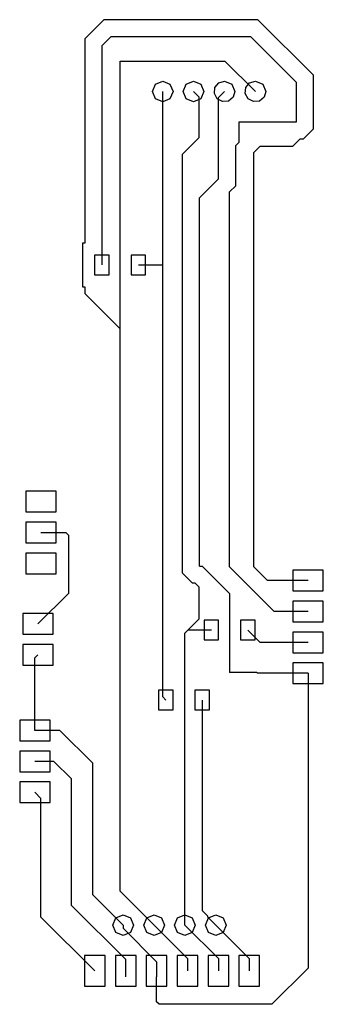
# Model space of a CAD drawing. Extents: x 0.6 to 25.5, y 0.9 to 81.8.
import ezdxf

# ---------------------------------------------------------------- set-up
doc = ezdxf.new("R2010")
doc.units = 0

msp = doc.modelspace()

# ---------------------------------------------------------------- linework, layer by layer
at = {"layer": 'Layer 1', "color": 7}
for points in [[(7.5038, 81.849), (5.9331, 80.2783)], [(20.1644, 81.849), (7.5038, 81.849)], [(24.7351, 77.2783), (20.1644, 81.849)], [(5.9331, 80.2783), (5.9331, 63.499)], [(8.0841, 80.448), (7.3341, 79.698)], [(19.5841, 80.448), (8.0841, 80.448)], [(23.3341, 76.698), (19.5841, 80.448)], [(7.3341, 79.698), (7.3341, 61.698)], [(8.8341, 56.448), (8.8341, 78.448)], [(8.8341, 78.448), (17.4541, 78.448)], [(17.4541, 78.448), (19.9541, 75.948)], [(24.7351, 72.8677), (24.7351, 77.2783)], [(13.1841, 75.948), (12.935141, 75.346959), (12.3341, 75.098), (11.733059, 75.346959), (11.4841, 75.948), (11.733059, 76.549041), (12.3341, 76.798), (12.935141, 76.549041), (13.1841, 75.948), (13.1841, 75.948)], [(15.724101, 75.948), (15.475142, 75.346959), (14.874101, 75.098), (14.27306, 75.346959), (14.024101, 75.948), (14.27306, 76.549041), (14.874101, 76.798), (15.475142, 76.549041), (15.724101, 75.948), (15.724101, 75.948)], [(18.264102, 75.948), (18.120851, 75.475765), (17.739383, 75.162702), (17.248275, 75.114332), (16.813061, 75.346959), (16.580434, 75.782173), (16.628804, 76.273281), (16.941867, 76.654749), (17.414102, 76.798), (18.015143, 76.549041), (18.264102, 75.948), (18.264102, 75.948)], [(20.804099, 75.948), (20.660848, 75.475765), (20.27938, 75.162702), (19.788272, 75.114332), (19.353058, 75.346959), (19.120431, 75.782173), (19.168801, 76.273281), (19.481864, 76.654749), (19.954099, 76.798), (20.55514, 76.549041), (20.804099, 75.948), (20.804099, 75.948)], [(23.3341, 73.448), (23.3341, 76.698)], [(12.3341, 61.698), (12.3341, 75.948)], [(15.3341, 75.488), (14.8741, 75.948)], [(15.3341, 72.1793), (15.3341, 75.488)], [(16.9331, 75.467), (17.4141, 75.948)], [(16.9331, 68.7783), (16.9331, 75.467)], [(18.6151, 71.7805), (18.6151, 73.448)], [(18.6151, 73.448), (23.3341, 73.448)], [(23.9144, 72.047), (24.7351, 72.8677)], [(13.9641, 70.8093), (15.3341, 72.1793)], [(23.0326, 71.448), (23.6316, 72.047)], [(23.6316, 72.047), (23.9144, 72.047)], [(18.3341, 71.4995), (18.6151, 71.7805)], [(18.3341, 68.198), (18.3341, 71.4995)], [(19.8341, 70.948), (20.3341, 71.448)], [(20.3341, 71.448), (23.0326, 71.448)], [(13.9641, 36.3677), (13.9641, 70.8093)], [(19.8341, 36.8803), (19.8341, 70.948)], [(15.3651, 67.2103), (16.9331, 68.7783)], [(17.8341, 67.698), (18.3341, 68.198)], [(15.3651, 36.948), (15.3651, 67.2103)], [(17.8341, 36.899), (17.8341, 67.698)], [(5.7331, 63.499), (5.7331, 59.897)], [(5.9331, 63.499), (5.7331, 63.499)], [(7.9341, 60.898), (7.9341, 62.498), (6.7341, 62.498), (6.7341, 60.898), (7.9341, 60.898)], [(10.9341, 60.898), (10.9341, 62.498), (9.7341, 62.498), (9.7341, 60.898), (10.9341, 60.898)], [(10.3341, 61.698), (12.3341, 61.698)], [(12.3341, 26.198), (12.3341, 61.698)], [(5.7331, 59.897), (5.9331, 59.897)], [(5.9331, 59.897), (5.9331, 59.349)], [(5.9331, 59.349), (8.8341, 56.448)], [(8.8341, 10.238), (8.8341, 56.448)], [(3.5841, 41.398), (3.5841, 43.098), (1.0841, 43.098), (1.0841, 41.398), (3.5841, 41.398)], [(3.5841, 38.858), (3.5841, 40.558), (1.0841, 40.558), (1.0841, 38.858), (3.5841, 38.858)], [(2.3341, 39.708), (4.3841, 39.708)], [(4.3841, 39.708), (4.5851, 39.507)], [(4.5851, 39.507), (4.5851, 34.699)], [(3.5841, 36.318), (3.5841, 38.018), (1.0841, 38.018), (1.0841, 36.318), (3.5841, 36.318)], [(15.3651, 36.948), (15.5841, 36.948)], [(15.5841, 36.948), (17.8341, 34.698)], [(21.5051, 33.228), (17.8341, 36.899)], [(20.9464, 35.768), (19.8341, 36.8803)], [(23.0341, 36.618), (23.0341, 34.918), (25.5341, 34.918), (25.5341, 36.618), (23.0341, 36.618)], [(14.7848, 35.547), (13.9641, 36.3677)], [(24.2841, 35.768), (20.9464, 35.768)], [(15.0038, 35.547), (14.7848, 35.547)], [(15.3341, 35.2167), (15.0038, 35.547)], [(15.3341, 32.618), (15.3341, 35.2167)], [(4.5851, 34.699), (2.0841, 32.198)], [(17.8341, 34.698), (17.8341, 28.198)], [(23.0341, 34.078), (23.0341, 32.378), (25.5341, 32.378), (25.5341, 34.078), (23.0341, 34.078)], [(24.2841, 33.228), (21.5051, 33.228)], [(3.3341, 31.348), (3.3341, 33.048), (0.8341, 33.048), (0.8341, 31.348), (3.3341, 31.348)], [(14.1641, 31.448), (15.3341, 32.618)], [(16.9341, 30.898), (16.9341, 32.498), (15.7341, 32.498), (15.7341, 30.898), (16.9341, 30.898)], [(19.9341, 30.898), (19.9341, 32.498), (18.7341, 32.498), (18.7341, 30.898), (19.9341, 30.898)], [(14.4141, 31.698), (14.1641, 31.448)], [(16.3341, 31.698), (14.4141, 31.698)], [(20.3441, 30.688), (19.3341, 31.698)], [(14.1641, 17.698), (14.1641, 31.448)], [(23.0341, 31.538), (23.0341, 29.838), (25.5341, 29.838), (25.5341, 31.538), (23.0341, 31.538)], [(3.3341, 28.808), (3.3341, 30.508), (0.8341, 30.508), (0.8341, 28.808), (3.3341, 28.808)], [(24.2841, 30.688), (20.3441, 30.688)], [(1.8341, 29.408), (2.0841, 29.658)], [(1.8341, 23.448), (1.8341, 29.408)], [(23.0341, 28.998), (23.0341, 27.298), (25.5341, 27.298), (25.5341, 28.998), (23.0341, 28.998)], [(20.0841, 28.198), (17.8341, 28.198)], [(20.1341, 28.148), (20.0841, 28.198)], [(24.2841, 28.148), (20.1341, 28.148)], [(24.2841, 28.148), (24.2841, 3.926)], [(13.1841, 25.148), (13.1841, 26.748), (11.9841, 26.748), (11.9841, 25.148), (13.1841, 25.148)], [(16.1841, 25.148), (16.1841, 26.748), (14.9841, 26.748), (14.9841, 25.148), (16.1841, 25.148)], [(12.5841, 25.948), (12.3341, 26.198)], [(15.5841, 25.948), (15.5841, 8.6457)], [(3.0841, 22.598), (3.0841, 24.298), (0.5841, 24.298), (0.5841, 22.598), (3.0841, 22.598)], [(3.8841, 23.448), (1.8341, 23.448)], [(6.5841, 20.748), (3.8841, 23.448)], [(3.0841, 20.058), (3.0841, 21.758), (0.5841, 21.758), (0.5841, 20.058), (3.0841, 20.058)], [(3.3961, 20.908), (1.8341, 20.908)], [(4.8351, 19.469), (3.3961, 20.908)], [(6.5841, 9.948), (6.5841, 20.748)], [(4.8351, 9.0793), (4.8351, 19.469)], [(3.0841, 17.518), (3.0841, 19.218), (0.5841, 19.218), (0.5841, 17.518), (3.0841, 17.518)], [(2.3341, 17.868), (1.8341, 18.368)], [(2.3341, 8.118), (2.3341, 17.868)], [(14.1641, 7.448), (14.1641, 17.698)], [(6.5841, 9.948), (9.0841, 7.448)], [(11.6241, 7.448), (8.8341, 10.238)], [(9.2941, 4.6203), (4.8351, 9.0793)], [(2.3341, 8.118), (6.7541, 3.698)], [(9.9341, 7.448), (9.685141, 6.846959), (9.0841, 6.598), (8.483059, 6.846959), (8.2341, 7.448), (8.483059, 8.049041), (9.0841, 8.298), (9.685141, 8.049041), (9.9341, 7.448), (9.9341, 7.448)], [(12.474101, 7.448), (12.225142, 6.846959), (11.624101, 6.598), (11.02306, 6.846959), (10.774101, 7.448), (11.02306, 8.049041), (11.624101, 8.298), (12.225142, 8.049041), (12.474101, 7.448), (12.474101, 7.448)], [(15.014102, 7.448), (14.765143, 6.846959), (14.164102, 6.598), (13.563061, 6.846959), (13.314102, 7.448), (13.563061, 8.049041), (14.164102, 8.298), (14.765143, 8.049041), (15.014102, 7.448), (15.014102, 7.448)], [(15.5841, 8.6457), (16.0151, 8.2147)], [(17.554099, 7.448), (17.30514, 6.846959), (16.704099, 6.598), (16.103058, 6.846959), (15.854099, 7.448), (16.103058, 8.049041), (16.704099, 8.298), (17.30514, 8.049041), (17.554099, 7.448), (17.554099, 7.448)], [(16.0151, 8.2147), (16.0151, 8.137)], [(16.0151, 8.137), (16.7041, 7.448)], [(9.0841, 7.448), (9.0841, 7.198)], [(11.6241, 7.448), (14.3741, 4.698)], [(14.1641, 7.448), (16.9141, 4.698)], [(16.7041, 7.448), (19.4541, 4.698)], [(9.0841, 7.198), (11.8341, 4.448)], [(7.6041, 4.948), (5.9041, 4.948), (5.9041, 2.448), (7.6041, 2.448), (7.6041, 4.948)], [(10.1441, 4.948), (8.4441, 4.948), (8.4441, 2.448), (10.1441, 2.448), (10.1441, 4.948)], [(12.6841, 4.948), (10.9841, 4.948), (10.9841, 2.448), (12.6841, 2.448), (12.6841, 4.948)], [(15.2241, 4.948), (13.5241, 4.948), (13.5241, 2.448), (15.2241, 2.448), (15.2241, 4.948)], [(17.7641, 4.948), (16.0641, 4.948), (16.0641, 2.448), (17.7641, 2.448), (17.7641, 4.948)], [(20.3041, 4.948), (18.6041, 4.948), (18.6041, 2.448), (20.3041, 2.448), (20.3041, 4.948)], [(9.2941, 3.198), (9.2941, 4.6203)], [(11.8341, 4.448), (11.8341, 3.198)], [(14.3741, 4.698), (14.3741, 3.698)], [(16.9141, 4.698), (16.9141, 3.698)], [(19.4541, 4.698), (19.4541, 3.698)], [(24.2841, 3.926), (21.3051, 0.947)], [(11.8341, 1.148), (11.8341, 3.198)], [(12.0351, 0.947), (11.8341, 1.148)], [(21.3051, 0.947), (12.0351, 0.947)]]:
    msp.add_lwpolyline(points, dxfattribs=at)

doc.saveas('drawing.dxf')
